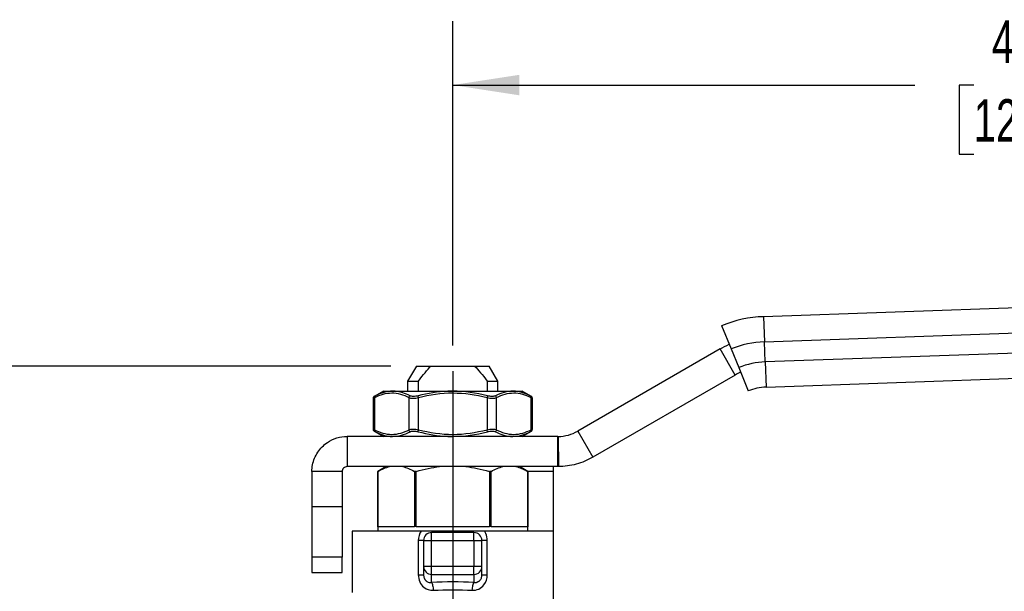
# Model space of a CAD drawing. Header units: inches. Extents: x 0.5 to 21.5, y 0.5 to 16.5.
# Tile 4 of 11: x 4.2 to 8, y 6.3 to 8.6. Entities that reach past the tile are written whole.
import ezdxf

# ---------------------------------------------------------------- set-up
doc = ezdxf.new("R2010")
doc.units = ezdxf.units.IN
doc.header["$LTSCALE"] = 2
doc.header["$MEASUREMENT"] = 0
doc.linetypes.add('SLD-Center', pattern=[0.75, 0.6, -0.05, 0.05, -0.05])
doc.linetypes.add('SLD-Solid', pattern=[0])
doc.layers.add('CENTER', color=40, linetype='SLD-Center')
doc.layers.add('DIMENSIONS', color=140, linetype='SLD-Solid', lineweight=25)
doc.styles.add('SLDTEXTSTYLE0', font='TXT', dxfattribs={"width": 0.7})
doc.dimstyles.new('SLDDIMSTYLE1', dxfattribs={"dimtxt": 0.169922, "dimasz": 0.26, "dimexe": 0, "dimexo": 0.0625, "dimgap": 0.04248, "dimtad": 0, "dimtih": 1, "dimtoh": 1, "dimrnd": 1e-09, "dimzin": 12, "dimdsep": 46, "dimtxsty": 'SLDTEXTSTYLE0', "dimsah": 1, "dimcen": 0.09, "dimadec": 0, "dimazin": 3, "dimtfac": 1, "dimtofl": 0, "dimtmove": 0, "dimatfit": 3, "dimfxl": 0, "dimfrac": 2, "dimtolj": 1, "dimtzin": 12, "dimarcsym": 0})

# ---------------------------------------------------------------- blocks, each defined once
blk = doc.blocks.new('_D_3')
at = {"layer": 'DIMENSIONS'}
for p, q in [((5.8585, 7.2873), (5.8585, 8.5564)), ((10.5833, 7.4453), (10.5833, 8.5564)), ((5.8585, 8.3064), (7.6675, 8.3064)), ((7.8977, 8.3064), (7.8407, 8.3064)), ((7.8407, 8.3064), (7.8407, 8.0363)), ((8.544, 8.3064), (8.6011, 8.3064)), ((8.6011, 8.3064), (8.6011, 8.0363)), ((10.5833, 8.3064), (8.7742, 8.3064)), ((7.8407, 8.0363), (7.8977, 8.0363)), ((8.6011, 8.0363), (8.544, 8.0363))]:
    blk.add_line(p, q, dxfattribs=at)
for points in [[(5.8585, 8.3064), (6.1185, 8.2664), (6.1185, 8.3464)], [(10.5833, 8.3064), (10.3233, 8.3464), (10.3233, 8.2664)]]:
    blk.add_solid(points, dxfattribs=at)
at = {"layer": 'DIMENSIONS', "char_height": 0.16667, "attachment_point": 1, "style": 'SLDTEXTSTYLE0'}
for s, insert in [('4.72', (7.9684, 8.5593)), ('120.0', (7.8977, 8.2512))]:
    blk.add_mtext(s, dxfattribs=dict(at, insert=insert))
blk = doc.blocks.new('_D_4')
at = {"layer": 'DIMENSIONS'}
for p, q in [((5.616, 7.207), (3.2292, 7.207)), ((3.4792, 7.207), (3.4792, 6.1273)), ((3.2267, 5.8192), (3.1697, 5.8192)), ((3.1697, 5.8192), (3.1697, 5.5492)), ((3.7317, 5.8192), (3.7887, 5.8192)), ((3.7887, 5.8192), (3.7887, 5.5492)), ((3.1697, 5.5492), (3.2267, 5.5492)), ((3.4792, 4.4314), (3.4792, 5.5111)), ((3.7887, 5.5492), (3.7317, 5.5492)), ((4.2079, 4.4314), (3.2292, 4.4314)), ((4.9986, 4.4314), (4.3279, 4.4314))]:
    blk.add_line(p, q, dxfattribs=at)
for points in [[(3.4792, 7.207), (3.4392, 6.947), (3.5192, 6.947)], [(3.4792, 4.4314), (3.5192, 4.6914), (3.4392, 4.6914)]]:
    blk.add_solid(points, dxfattribs=at)
at = {"layer": 'DIMENSIONS', "char_height": 0.16667, "attachment_point": 1, "style": 'SLDTEXTSTYLE0'}
for s, insert in [('2.78', (3.2267, 6.0721)), ('70.5', (3.2267, 5.764))]:
    blk.add_mtext(s, dxfattribs=dict(at, insert=insert))

msp = doc.modelspace()

# ---------------------------------------------------------------- linework, layer by layer
for p, q in [((9.3849, 7.4807), (7.0753, 7.4001)), ((7.0753, 7.4001), (7.0787, 7.3017)), ((6.9108, 7.3649), (6.9479, 7.2737)), ((7.0787, 7.3017), (9.3917, 7.3825)), ((7.0815, 7.223), (7.0787, 7.3017)), ((9.3945, 7.3038), (7.0815, 7.223)), ((6.9047, 7.2738), (6.3481, 6.9525)), ((6.9637, 7.1715), (6.9047, 7.2738)), ((6.9479, 7.2737), (6.9776, 7.2008)), ((5.716, 7.207), (5.6819, 7.148)), ((5.716, 7.207), (5.7732, 7.207)), ((5.7732, 7.207), (5.9438, 7.207)), ((5.9438, 7.207), (6.001, 7.207)), ((6.0351, 7.148), (6.001, 7.207)), ((7.0815, 7.223), (7.0849, 7.1247)), ((6.9637, 7.1715), (6.4072, 6.8502)), ((6.9776, 7.2008), (7.0148, 7.1096)), ((7.0849, 7.1247), (9.3945, 7.2053)), ((5.6819, 7.148), (5.6819, 7.1086)), ((5.6819, 7.148), (5.7237, 7.148)), ((5.7237, 7.1086), (5.7237, 7.148)), ((5.9932, 7.148), (5.9932, 7.1086)), ((5.9932, 7.148), (6.0351, 7.148)), ((6.0351, 7.1086), (6.0351, 7.148)), ((5.5868, 7.1086), (5.5507, 7.0878)), ((5.5868, 7.1086), (5.6232, 7.1086)), ((5.6232, 7.1086), (5.8585, 7.1086)), ((5.8585, 7.1086), (6.0937, 7.1086)), ((6.0937, 7.1086), (6.1301, 7.1086)), ((6.1662, 7.0878), (6.1301, 7.1086)), ((5.547, 7.081), (5.547, 6.959)), ((5.5528, 6.9566), (5.5528, 7.0835)), ((5.6869, 7.0835), (5.6869, 6.9566)), ((5.7244, 6.9566), (5.7244, 7.0835)), ((5.9926, 7.0835), (5.9926, 6.9566)), ((6.0301, 6.9566), (6.0301, 7.0835)), ((6.1642, 7.0835), (6.1642, 6.9566)), ((6.17, 6.959), (6.17, 7.081)), ((5.5507, 6.9523), (5.5868, 6.9314)), ((6.1301, 6.9314), (6.1662, 6.9523)), ((6.3481, 6.9525), (6.4072, 6.8502)), ((5.4451, 6.9314), (5.4451, 6.8133)), ((6.2694, 6.9314), (5.4451, 6.9314)), ((6.2694, 6.8133), (6.2694, 6.9314)), ((6.2707, 6.9314), (6.2717, 6.8133)), ((5.3073, 6.7936), (5.3073, 6.6554)), ((5.4254, 6.7936), (5.3073, 6.7936)), ((5.4254, 6.7936), (5.4254, 6.6554)), ((6.2694, 6.8133), (5.4451, 6.8133)), ((5.5975, 6.8133), (5.5652, 6.7947)), ((5.5652, 6.7947), (5.5652, 6.5613)), ((5.5652, 6.7947), (5.5652, 6.7947)), ((5.5652, 6.5771), (5.5652, 6.7947)), ((5.7085, 6.7947), (5.7085, 6.5771)), ((5.7152, 6.7947), (5.7085, 6.7947)), ((5.7152, 6.5771), (5.7152, 6.7947)), ((6.0018, 6.7947), (6.0018, 6.5771)), ((6.0084, 6.7947), (6.0018, 6.7947)), ((6.0084, 6.5771), (6.0084, 6.7947)), ((6.1518, 6.7947), (6.1195, 6.8133)), ((6.1518, 6.5613), (6.1518, 6.7947)), ((6.1518, 6.7947), (6.1518, 6.5771)), ((6.1518, 6.7947), (6.1518, 6.7947)), ((6.2522, 6.7936), (6.1518, 6.7936)), ((6.2522, 6.7936), (6.2522, 6.8133)), ((6.2522, 6.5613), (6.2522, 6.7936)), ((5.3073, 6.6554), (5.3073, 6.4585)), ((5.4254, 6.6554), (5.3073, 6.6554)), ((5.4254, 6.6554), (5.4254, 6.4585)), ((5.4648, 6.5613), (5.4648, 6.3211)), ((5.735, 6.5613), (5.4648, 6.5613)), ((5.7085, 6.5771), (5.5652, 6.5771)), ((6.0018, 6.5771), (5.7152, 6.5771)), ((5.7758, 6.5239), (5.7758, 6.5554)), ((5.9412, 6.5554), (5.7758, 6.5554)), ((5.9376, 6.5613), (5.7794, 6.5613)), ((5.9412, 6.5239), (5.9412, 6.5554)), ((6.2522, 6.5613), (5.982, 6.5613)), ((6.1518, 6.5771), (6.0084, 6.5771)), ((6.2522, 6.2818), (6.2522, 6.5613)), ((5.7236, 6.5239), (5.7236, 6.3899)), ((5.7443, 6.5239), (5.7758, 6.5239)), ((5.7443, 6.5239), (5.7443, 6.4221)), ((5.7758, 6.5239), (5.9412, 6.5239)), ((5.7758, 6.4221), (5.7758, 6.5239)), ((5.9412, 6.5239), (5.9726, 6.5239)), ((5.9412, 6.5239), (5.9412, 6.4221)), ((5.9726, 6.4221), (5.9726, 6.5239)), ((5.9934, 6.3899), (5.9934, 6.5239)), ((5.4254, 6.4585), (5.3073, 6.4585)), ((5.3073, 6.4585), (5.3073, 6.3995)), ((5.4254, 6.3995), (5.4254, 6.4585)), ((5.3073, 6.3995), (5.4254, 6.3995)), ((5.7758, 6.4221), (5.7443, 6.4221)), ((5.7443, 6.4221), (5.7443, 6.3899)), ((5.7758, 6.3917), (5.7758, 6.4221)), ((5.9412, 6.4221), (5.7758, 6.4221)), ((5.9412, 6.3917), (5.9412, 6.4221)), ((5.9726, 6.4221), (5.9412, 6.4221)), ((5.9726, 6.3899), (5.9726, 6.4221)), ((5.7758, 6.3917), (5.9412, 6.3917)), ((5.7758, 6.3598), (5.7758, 6.3917)), ((5.9412, 6.3917), (5.9412, 6.3598))]:
    msp.add_line(p, q)
for centre, radius, start, end in [((7.092, 6.9201), 0.4803, 92, 112.1713), ((7.092, 6.9201), 0.3819, 92, 112.1713), ((7.092, 6.9201), 0.3031, 92, 112.1713), ((7.092, 6.9201), 0.2047, 92, 112.1713), ((5.7758, 6.5239), 0.0315, 90, 180), ((5.9412, 6.5239), 0.0315, 0, 90), ((5.7753, 6.4227), 0.031, 181.0102, 270.9758), ((5.9417, 6.4227), 0.031, 269.0242, 358.9898)]:
    msp.add_arc(centre, radius, start, end)
msp.add_ellipse((5.8585, 6.2481), major_axis=(0.4252, 0), ratio=0.267949, start_param=1.375105, end_param=1.766487)
for points in [[(6.9047, 7.2738), (6.9163, 7.2805), (6.9282, 7.2866), (6.9405, 7.2919)], [(5.7237, 7.148), (5.7422, 7.1724), (5.7583, 7.1916), (5.7732, 7.207)], [(5.9438, 7.207), (5.9587, 7.1916), (5.9748, 7.1724), (5.9932, 7.148)], [(6.9851, 7.1825), (6.9778, 7.1792), (6.9707, 7.1756), (6.9637, 7.1715)], [(5.6232, 7.1086), (5.6003, 7.1084), (5.5775, 7.1016), (5.5556, 7.0903)], [(5.9943, 7.0903), (5.9501, 7.1016), (5.9043, 7.1084), (5.8585, 7.1086)], [(6.0937, 7.1086), (6.0708, 7.1084), (6.0478, 7.1016), (6.0254, 7.0903)], [(5.6869, 7.0835), (5.6905, 7.0819), (5.7017, 7.0802), (5.717, 7.0819), (5.7244, 7.0835)], [(5.7226, 7.0903), (5.7165, 7.0887), (5.7039, 7.087), (5.6946, 7.0887), (5.6915, 7.0903)], [(5.9926, 7.0835), (6, 7.0819), (6.0152, 7.0802), (6.0264, 7.0819), (6.0301, 7.0835)], [(6.0254, 7.0903), (6.0224, 7.0887), (6.0131, 7.087), (6.0004, 7.0887), (5.9943, 7.0903)], [(5.6232, 6.9315), (5.6461, 6.9316), (5.6692, 6.9384), (5.6915, 6.9497)], [(5.7244, 6.9566), (5.717, 6.9581), (5.7017, 6.9599), (5.6905, 6.9581), (5.6869, 6.9566)], [(5.6915, 6.9497), (5.6946, 6.9513), (5.7039, 6.953), (5.7165, 6.9513), (5.7226, 6.9497)], [(5.8585, 6.9315), (5.9043, 6.9316), (5.9501, 6.9384), (5.9943, 6.9497)], [(6.0301, 6.9566), (6.0264, 6.9581), (6.0154, 6.9599), (6, 6.9581), (5.9926, 6.9566)], [(5.9943, 6.9497), (6.0004, 6.9513), (6.0132, 6.953), (6.0224, 6.9513), (6.0254, 6.9497)], [(6.0937, 6.9315), (6.1166, 6.9316), (6.1394, 6.9384), (6.1613, 6.9497)], [(5.5652, 6.7947), (5.5816, 6.804), (5.5965, 6.81), (5.6111, 6.8133)], [(5.6626, 6.8133), (5.6772, 6.81), (5.6921, 6.804), (5.7085, 6.7947)], [(5.7152, 6.7947), (5.748, 6.804), (5.7778, 6.81), (5.807, 6.8133)], [(5.9099, 6.8133), (5.9392, 6.81), (5.9689, 6.804), (6.0018, 6.7947)], [(6.0084, 6.7947), (6.0249, 6.804), (6.0398, 6.81), (6.0544, 6.8133)], [(6.1058, 6.8133), (6.1204, 6.81), (6.1353, 6.804), (6.1518, 6.7947)], [(5.735, 6.5613), (5.7278, 6.5507), (5.7236, 6.5373), (5.7236, 6.5239)], [(5.7794, 6.5613), (5.7783, 6.5575), (5.7771, 6.5554), (5.7758, 6.5554)], [(5.9412, 6.5554), (5.9399, 6.5554), (5.9386, 6.5575), (5.9376, 6.5613)], [(5.7758, 6.3598), (5.7772, 6.3581), (5.78, 6.3501), (5.7816, 6.3363), (5.7819, 6.3294)], [(5.935, 6.3294), (5.9354, 6.3363), (5.937, 6.3501), (5.9398, 6.3581), (5.9412, 6.3598)], [(5.7819, 6.3294), (5.8323, 6.3323), (5.8846, 6.3323), (5.935, 6.3294)]]:
    msp.add_open_spline(points, degree=3)
for points, knots in [([(5.5528, 7.0835), (5.5746, 7.0948), (5.5972, 7.1016), (5.6424, 7.1019), (5.665, 7.0948), (5.6869, 7.0835)], [0, 0, 0, 0, 0.5, 0.5, 1, 1, 1, 1]), ([(5.6915, 7.0903), (5.6724, 7.1), (5.6494, 7.1078), (5.6265, 7.1086), (5.6232, 7.1086)], [0, 0, 0, 0, 0.2952665, 0.3445919, 0.3445919, 0.3445919, 0.3445919]), ([(5.8585, 7.1086), (5.8519, 7.1086), (5.8061, 7.1078), (5.7605, 7.1), (5.7226, 7.0903)], [0.3444099, 0.3444099, 0.3444099, 0.3444099, 0.3936929, 0.6889626, 0.6889626, 0.6889626, 0.6889626]), ([(5.7244, 7.0835), (5.7681, 7.0948), (5.8133, 7.1019), (5.9036, 7.1016), (5.9488, 7.0948), (5.9926, 7.0835)], [0, 0, 0, 0, 0.5, 0.5, 1, 1, 1, 1]), ([(6.0301, 7.0835), (6.052, 7.0948), (6.0746, 7.1016), (6.1197, 7.1019), (6.1423, 7.0948), (6.1642, 7.0835)], [0, 0, 0, 0, 0.5, 0.5, 1, 1, 1, 1]), ([(6.1613, 7.0903), (6.1425, 7.1), (6.1199, 7.1078), (6.097, 7.1086), (6.0937, 7.1086)], [0, 0, 0, 0, 0.2952697, 0.3444161, 0.3444161, 0.3444161, 0.3444161]), ([(5.547, 7.081), (5.547, 7.081), (5.5465, 7.0808), (5.5481, 7.0815), (5.5512, 7.0828), (5.5528, 7.0835)], [0, 0, 0, 0, 0.001661, 0.493953, 1, 1, 1, 1]), ([(5.5509, 7.0878), (5.5503, 7.0875), (5.5492, 7.0867), (5.5479, 7.085), (5.5471, 7.0831), (5.547, 7.0817), (5.547, 7.081)], [0, 0, 0, 0, 0.249982, 0.499946, 0.749863, 1, 1, 1, 1]), ([(5.5556, 7.0903), (5.5544, 7.0896), (5.5518, 7.0883), (5.5505, 7.0876), (5.5509, 7.0879), (5.5509, 7.0879)], [0, 0, 0, 0, 0.4987, 0.998314, 1, 1, 1, 1]), ([(5.5528, 7.0835), (5.5526, 7.0847), (5.5528, 7.0875), (5.5544, 7.0896), (5.5556, 7.0903)], [0, 0, 0, 0, 0.428571, 1, 1, 1, 1]), ([(5.6869, 7.0835), (5.687, 7.0847), (5.688, 7.0875), (5.6901, 7.0896), (5.6915, 7.0903)], [0, 0, 0, 0, 0.428571, 1, 1, 1, 1]), ([(5.7244, 7.0835), (5.7241, 7.0847), (5.7233, 7.0875), (5.7228, 7.0896), (5.7226, 7.0903)], [0, 0, 0, 0, 0.428571, 1, 1, 1, 1]), ([(5.9943, 7.0903), (5.9942, 7.0896), (5.9936, 7.0875), (5.9929, 7.0847), (5.9926, 7.0835)], [0, 0, 0, 0, 0.571429, 1, 1, 1, 1]), ([(6.0254, 7.0903), (6.0268, 7.0896), (6.029, 7.0875), (6.0299, 7.0847), (6.0301, 7.0835)], [0, 0, 0, 0, 0.571429, 1, 1, 1, 1]), ([(6.1613, 7.0903), (6.1625, 7.0896), (6.1641, 7.0875), (6.1644, 7.0847), (6.1642, 7.0835)], [0, 0, 0, 0, 0.571429, 1, 1, 1, 1]), ([(6.1661, 7.0879), (6.1661, 7.0879), (6.1665, 7.0876), (6.1651, 7.0883), (6.1626, 7.0896), (6.1613, 7.0903)], [0, 0, 0, 0, 0.0016862, 0.5012997, 1, 1, 1, 1]), ([(6.1642, 7.0835), (6.1658, 7.0828), (6.1689, 7.0815), (6.1705, 7.0808), (6.17, 7.081), (6.17, 7.081)], [0, 0, 0, 0, 0.506178, 0.998578, 1, 1, 1, 1]), ([(6.17, 7.081), (6.1699, 7.0817), (6.1698, 7.0831), (6.169, 7.085), (6.1678, 7.0867), (6.1666, 7.0875), (6.1661, 7.0878)], [0, 0, 0, 0, 0.250137, 0.500054, 0.750018, 1, 1, 1, 1]), ([(5.547, 6.959), (5.547, 6.9583), (5.5471, 6.9569), (5.5479, 6.955), (5.5492, 6.9533), (5.5503, 6.9526), (5.5509, 6.9522)], [0, 0, 0, 0, 0.2501367, 0.5000535, 0.750018, 1, 1, 1, 1]), ([(5.5528, 6.9566), (5.5511, 6.9573), (5.5477, 6.9587), (5.5472, 6.9589), (5.547, 6.959)], [0, 0, 0, 0, 0.506908, 1, 1, 1, 1]), ([(5.5509, 6.9522), (5.5511, 6.9521), (5.5516, 6.9518), (5.5543, 6.9504), (5.5556, 6.9497)], [0, 0, 0, 0, 0.49968, 1, 1, 1, 1]), ([(5.5528, 6.9566), (5.5526, 6.9553), (5.5528, 6.9525), (5.5544, 6.9505), (5.5556, 6.9497)], [0, 0, 0, 0, 0.428571, 1, 1, 1, 1]), ([(5.6869, 6.9566), (5.665, 6.9452), (5.6424, 6.9384), (5.5972, 6.9381), (5.5746, 6.9452), (5.5528, 6.9566)], [0, 0, 0, 0, 0.5, 0.5, 1, 1, 1, 1]), ([(5.5556, 6.9497), (5.5744, 6.94), (5.597, 6.9322), (5.6199, 6.9314), (5.6232, 6.9315)], [0, 0, 0, 0, 0.2952665, 0.3443822, 0.3443822, 0.3443822, 0.3443822]), ([(5.6915, 6.9497), (5.6901, 6.9505), (5.688, 6.9525), (5.687, 6.9553), (5.6869, 6.9566)], [0, 0, 0, 0, 0.571429, 1, 1, 1, 1]), ([(5.7226, 6.9497), (5.7228, 6.9505), (5.7233, 6.9525), (5.7241, 6.9553), (5.7244, 6.9566)], [0, 0, 0, 0, 0.571429, 1, 1, 1, 1]), ([(5.7226, 6.9497), (5.7605, 6.94), (5.8061, 6.9322), (5.8519, 6.9314), (5.8585, 6.9315)], [0, 0, 0, 0, 0.2952694, 0.3444157, 0.3444157, 0.3444157, 0.3444157]), ([(5.9926, 6.9566), (5.9488, 6.9452), (5.9037, 6.9384), (5.8133, 6.9381), (5.7681, 6.9452), (5.7244, 6.9566)], [0, 0, 0, 0, 0.5, 0.5, 1, 1, 1, 1]), ([(5.9943, 6.9497), (5.9942, 6.9505), (5.9936, 6.9525), (5.9929, 6.9553), (5.9926, 6.9566)], [0, 0, 0, 0, 0.571429, 1, 1, 1, 1]), ([(6.0254, 6.9497), (6.0268, 6.9505), (6.029, 6.9525), (6.0299, 6.9553), (6.0301, 6.9566)], [0, 0, 0, 0, 0.571429, 1, 1, 1, 1]), ([(6.0254, 6.9497), (6.0446, 6.94), (6.0675, 6.9322), (6.0905, 6.9314), (6.0937, 6.9315)], [0, 0, 0, 0, 0.2952694, 0.3444157, 0.3444157, 0.3444157, 0.3444157]), ([(6.1642, 6.9566), (6.1423, 6.9452), (6.1197, 6.9384), (6.0746, 6.9381), (6.052, 6.9452), (6.0301, 6.9566)], [0, 0, 0, 0, 0.5, 0.5, 1, 1, 1, 1]), ([(6.1613, 6.9497), (6.1625, 6.9505), (6.1641, 6.9525), (6.1644, 6.9553), (6.1642, 6.9566)], [0, 0, 0, 0, 0.571429, 1, 1, 1, 1]), ([(6.1613, 6.9497), (6.1627, 6.9504), (6.1654, 6.9518), (6.1658, 6.9521), (6.1661, 6.9522)], [0, 0, 0, 0, 0.50032, 1, 1, 1, 1]), ([(6.17, 6.959), (6.1697, 6.9589), (6.1692, 6.9587), (6.1659, 6.9573), (6.1642, 6.9566)], [0, 0, 0, 0, 0.493202, 1, 1, 1, 1]), ([(6.1661, 6.9522), (6.1666, 6.9526), (6.1678, 6.9533), (6.169, 6.955), (6.1698, 6.9569), (6.1699, 6.9583), (6.17, 6.959)], [0, 0, 0, 0, 0.249982, 0.499946, 0.749863, 1, 1, 1, 1]), ([(6.2707, 6.9314), (6.2843, 6.9315), (6.2977, 6.9334), (6.3239, 6.9405), (6.3364, 6.9458), (6.3481, 6.9525)], [0, 0, 0, 0, 0.1032592, 0.1032592, 0.2065183, 0.2065183, 0.2065183, 0.2065183]), ([(5.3073, 6.7936), (5.3073, 6.8026), (5.3082, 6.8115), (5.3134, 6.8379), (5.3203, 6.8547), (5.3401, 6.8846), (5.3528, 6.8975), (5.379, 6.9153), (5.3914, 6.9213), (5.4177, 6.9294), (5.4314, 6.9314), (5.4451, 6.9314)], [0, 0, 0, 0, 0.0682739, 0.0682739, 0.2050778, 0.2050778, 0.3418748, 0.3418748, 0.4465485, 0.4465485, 0.5512219, 0.5512219, 0.5512219, 0.5512219]), ([(6.2694, 6.9314), (6.2696, 6.9314), (6.2698, 6.9314), (6.2703, 6.9314), (6.2705, 6.9314), (6.2707, 6.9314)], [0, 0, 0, 0, 0.001714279, 0.001714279, 0.003428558, 0.003428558, 0.003428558, 0.003428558]), ([(6.4072, 6.8502), (6.3867, 6.8384), (6.3647, 6.8292), (6.319, 6.8168), (6.2954, 6.8135), (6.2717, 6.8133)], [0, 0, 0, 0, 0.1805755, 0.1805755, 0.361151, 0.361151, 0.361151, 0.361151]), ([(5.4451, 6.8133), (5.4425, 6.8133), (5.4399, 6.8128), (5.4351, 6.8108), (5.433, 6.8093), (5.4293, 6.8057), (5.4278, 6.8035), (5.4259, 6.7987), (5.4254, 6.7962), (5.4254, 6.7936)], [0, 0, 0, 0, 0.02004209, 0.02004209, 0.04007403, 0.04007403, 0.06010595, 0.06010595, 0.07978962, 0.07978962, 0.07978962, 0.07978962]), ([(6.2717, 6.8133), (6.2714, 6.8133), (6.271, 6.8133), (6.2702, 6.8133), (6.2698, 6.8133), (6.2694, 6.8133)], [0, 0, 0, 0, 0.002996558, 0.002996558, 0.005993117, 0.005993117, 0.005993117, 0.005993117]), ([(5.7794, 6.5613), (5.7751, 6.5613), (5.7714, 6.5613), (5.7642, 6.5613), (5.7608, 6.5613), (5.7504, 6.5613), (5.7432, 6.5613), (5.735, 6.5613)], [0, 0, 0, 0, 0.25, 0.25, 0.5, 0.5, 1, 1, 1, 1]), ([(5.9819, 6.5613), (5.9738, 6.5613), (5.9666, 6.5613), (5.9563, 6.5613), (5.9529, 6.5613), (5.9457, 6.5613), (5.9418, 6.5613), (5.9376, 6.5613)], [0, 0, 0, 0, 0.5, 0.5, 0.75, 0.75, 1, 1, 1, 1]), ([(5.9934, 6.5239), (5.9934, 6.5335), (5.9904, 6.5469), (5.984, 6.5583), (5.9819, 6.5613)], [0.1524118, 0.1524118, 0.1524118, 0.1524118, 0.2251387, 0.2545442, 0.2545442, 0.2545442, 0.2545442]), ([(5.7443, 6.5239), (5.7443, 6.5239), (5.7423, 6.5239), (5.7349, 6.5239), (5.7296, 6.5239), (5.7236, 6.5239)], [0, 0, 0, 0, 0.5, 0.5, 1, 1, 1, 1]), ([(5.9934, 6.5239), (5.9873, 6.5239), (5.982, 6.5239), (5.9747, 6.5239), (5.9726, 6.5239), (5.9726, 6.5239)], [0, 0, 0, 0, 0.5, 0.5, 1, 1, 1, 1]), ([(5.7236, 6.3899), (5.7236, 6.3804), (5.7274, 6.3614), (5.7471, 6.3354), (5.769, 6.3287), (5.7819, 6.3294)], [0, 0, 0, 0, 0.0721627, 0.1443254, 0.2525694, 0.2525694, 0.2525694, 0.2525694]), ([(5.7236, 6.3899), (5.7296, 6.3899), (5.7349, 6.3899), (5.7423, 6.3899), (5.7443, 6.3899), (5.7443, 6.3899)], [0, 0, 0, 0, 0.5, 0.5, 1, 1, 1, 1]), ([(5.7443, 6.3899), (5.7443, 6.3888), (5.7444, 6.3866), (5.7448, 6.3834), (5.7456, 6.3803), (5.7466, 6.3772), (5.7479, 6.3744), (5.7495, 6.3717), (5.7514, 6.3692), (5.7528, 6.3677), (5.7548, 6.3658), (5.7577, 6.3636), (5.7628, 6.3611), (5.769, 6.3596), (5.7735, 6.3598), (5.7758, 6.3598)], [0, 0, 0, 0, 0.065556, 0.129586, 0.192381, 0.254252, 0.315521, 0.376521, 0.437591, 0.499067, 0.499659, 0.604285, 0.722045, 0.853756, 1, 1, 1, 1]), ([(5.935, 6.3294), (5.9522, 6.3284), (5.9827, 6.342), (5.9934, 6.3757), (5.9934, 6.3899)], [0, 0, 0, 0, 0.1443601, 0.2526302, 0.2526302, 0.2526302, 0.2526302]), ([(5.9412, 6.3598), (5.9424, 6.3598), (5.9447, 6.3596), (5.9481, 6.3598), (5.9513, 6.3604), (5.9542, 6.3613), (5.9569, 6.3625), (5.9593, 6.3638), (5.9615, 6.3653), (5.9628, 6.3664), (5.9649, 6.3684), (5.9676, 6.3716), (5.9705, 6.3772), (5.9723, 6.3835), (5.9725, 6.3877), (5.9726, 6.3899)], [0, 0, 0, 0, 0.075615, 0.147344, 0.215244, 0.279382, 0.33984, 0.396711, 0.450111, 0.500179, 0.501192, 0.624493, 0.746995, 0.871325, 1, 1, 1, 1]), ([(5.9726, 6.3899), (5.9726, 6.3899), (5.9747, 6.3899), (5.982, 6.3899), (5.9873, 6.3899), (5.9934, 6.3899)], [0, 0, 0, 0, 0.5, 0.5, 1, 1, 1, 1])]:
    msp.add_open_spline(points, degree=3, knots=knots)
at = {"layer": 'CENTER'}
msp.add_line((5.8585, 7.1873), (5.8585, 5.8015), dxfattribs=at)

# ---------------------------------------------------------------- dimensions: what is measured, and where the dimension line sits
at = {"layer": 'DIMENSIONS'}
dim = msp.add_linear_dim(base=(10.5833, 8.3064), p1=(5.8585, 7.1873), p2=(10.5833, 7.3453), dimstyle='SLDDIMSTYLE1', dxfattribs=at)
dim.commit()
dim.dimension.update_dxf_attribs({"geometry": '_D_3', "text_midpoint": (8.2209, 8.3064), "dimtype": 160})
dim = msp.add_linear_dim(base=(3.4792, 7.207), p1=(5.0986, 4.4314), p2=(5.716, 7.207), angle=90, dimstyle='SLDDIMSTYLE1', dxfattribs=at)
dim.commit()
dim.dimension.update_dxf_attribs({"geometry": '_D_4', "text_midpoint": (3.4792, 5.8192), "dimtype": 160})

doc.saveas('drawing.dxf')
